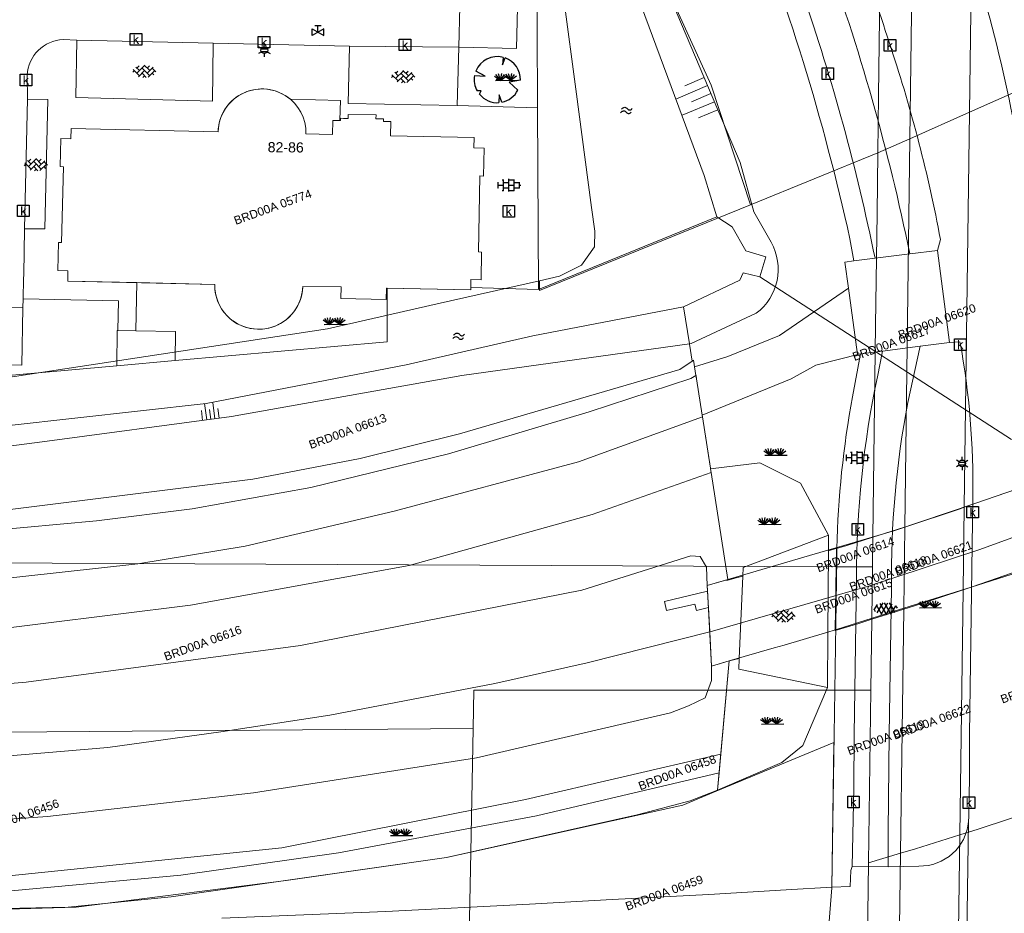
# Model space of a CAD drawing. Header units: metres. Extents: x 95652 to 96661, y 430734 to 431486.
# Tile 42 of 62: x 96305 to 96390, y 430985 to 431062. Entities that reach past the tile are written whole.
import ezdxf

# ---------------------------------------------------------------- set-up
doc = ezdxf.new("R2010")
doc.units = ezdxf.units.M
doc.linetypes.add('HIDDEN', pattern=[9.525, 6.35, -3.175])
doc.layers.get('0').update_dxf_attribs({"linetype": 'CONTINUOUS'})
for name, color, linetype in [('BAR_BEBOUWING', 7, 'CONTINUOUS'), ('BAR_HUISNUMMERS EN STRAATNAMEN', 7, 'CONTINUOUS'), ('BAR_TALUDLIJNEN', 7, 'CONTINUOUS'), ('BAR_TOPO', 7, 'CONTINUOUS'), ('BAR_WATER', 7, 'CONTINUOUS'), ('BAR_WEGEN', 7, 'CONTINUOUS'), ('BOR_LICHTMASTEN', 7, 'CONTINUOUS'), ('BRK_Kadastrale percelen en nummers', 7, 'CONTINUOUS'), ('BRK_Kadatrale percelen', 7, 'CONTINUOUS')]:
    doc.layers.add(name, color=color, linetype=linetype)
for name, color, linetype, true_color in [('BAR_PUNTSYMBOLEN', 7, 'CONTINUOUS', 0x707070), ('BAR_SYMBOLEN', 7, 'CONTINUOUS', 0x707070), ('BOR_RIOOLLEIDINGEN', 7, 'CONTINUOUS', 0x707070)]:
    doc.layers.add(name, color=color, linetype=linetype, true_color=true_color)
doc.styles.add('NLCS-ISO', font='NLCS-ISO.ttf')

# ---------------------------------------------------------------- blocks, each defined once
blk = doc.blocks.new('lichtmast_templ_1')
at = {"color": 8, "ltscale": 0.1, "true_color": 0x707070}
for p, q in [((-1.1, 0.63), (-2.19, 1.27)), ((0, 1.27), (0, 2.53)), ((1.1, 0.63), (2.19, 1.27)), ((-1.1, -0.63), (-2.19, -1.27)), ((0, -1.27), (0, -2.53)), ((1.1, -0.63), (2.19, -1.27))]:
    blk.add_line(p, q, dxfattribs=at)
at = {"color": 8, "true_color": 0x707070, "flags": 128}
for points in [[(-1.16, 0.5), (1.16, 0.5)], [(-1.16, -0.5), (1.16, -0.5)]]:
    blk.add_lwpolyline(points, dxfattribs=at)
at = {"color": 8, "ltscale": 0.1, "true_color": 0x707070}
blk.add_circle((0, 0), 1.27, dxfattribs=at)
blk = doc.blocks.new('tegels_templ_1')
at = {"color": 8, "true_color": 0x707070}
for p, q in [((-3.08, 0.75), (-3, 0.75)), ((-3, -0.83), (-3, 0.83)), ((-3, 0), (-1.5, 0)), ((-1.84, 1.5), (-1.5, 1.5)), ((-1.5, -1.6), (-1.5, 1.6)), ((-1.5, 0.75), (0, 0.75)), ((0, -1.78), (0, 1.78)), ((0, 1.5), (1.5, 1.5)), ((0, 0), (1.5, 0)), ((1.5, -1.6), (1.5, 1.6)), ((1.5, 0.75), (3, 0.75)), ((3, -0.83), (3, 0.83)), ((3, 0), (3.39, 0)), ((-3.08, -0.75), (-3, -0.75)), ((-1.84, -1.5), (-1.5, -1.5)), ((-1.5, -0.75), (0, -0.75)), ((0, -1.5), (1.5, -1.5)), ((1.5, -0.75), (3, -0.75))]:
    blk.add_line(p, q, dxfattribs=at)
blk = doc.blocks.new('betonstraatstenen_templ_1')
at = {"color": 8, "true_color": 0x707070}
for p, q in [((-3.44, -0.47), (-2.97, 0)), ((-3.31, 0.34), (-1.48, -1.48)), ((-2.52, 1.03), (-1.48, 0)), ((-2.23, -0.74), (0, 1.48)), ((-2.23, 0.74), (-1.57, 1.4)), ((-1.77, -1.77), (0, 0)), ((-0.74, 0.74), (1.48, -1.48)), ((-0.1, 1.58), (1.48, 0)), ((0.74, 0.74), (1.4, 1.4)), ((0.74, -0.74), (2.46, 0.98)), ((1.06, -1.91), (2.97, 0)), ((2.23, 0.74), (3.31, -0.34)), ((-0.74, -0.74), (0.5, -1.99)), ((-0.52, -2), (0, -1.48)), ((2.23, -0.74), (2.72, -1.24))]:
    blk.add_line(p, q, dxfattribs=at)
blk = doc.blocks.new('water_templ_1')
at = {"color": 8, "true_color": 0x707070, "flags": 128}
for points in [[(-1.85, 0.38), (-1.77, 0.52, -0.538831), (0.24, 0.55, 0.605168), (1.92, 0.75, -4.035705)], [(-1.85, 0.38), (-1.77, 0.52, -0.538831), (0.24, 0.55, 0.605168), (1.92, 0.75, -4.035705)], [(-2.22, -0.89), (-2.13, -0.75, -0.538831), (-0.13, -0.72, 0.605168), (1.55, -0.52, -4.035705)]]:
    blk.add_lwpolyline(points, format="xyb", dxfattribs=at)
blk = doc.blocks.new('gras_templ_1')
at = {"color": 8, "true_color": 0x707070, "flags": 128}
for points in [[(-0.376, -0.169), (-0.752, 0.081)], [(-0.376, -0.169), (-0.657, 0.202)], [(-0.376, -0.169), (-0.488, 0.24)], [(-0.376, -0.169), (-0.291, 0.251)], [(-0.376, -0.169), (-0.131, 0.191)], [(-0.376, -0.169), (-0.007, 0.103)], [(0.247, -0.165), (-0.129, 0.086)], [(0.247, -0.165), (-0.034, 0.206)], [(0.247, -0.165), (0.135, 0.245)], [(0.247, -0.165), (0.332, 0.255)], [(0.247, -0.165), (0.492, 0.196)], [(0.247, -0.165), (0.616, 0.107)], [(-0.688, -0.172), (0.688, -0.161)]]:
    blk.add_lwpolyline(points, dxfattribs=at)
blk = doc.blocks.new('lichtmast_templ_2')
at = {"color": 8, "ltscale": 0.1, "true_color": 0x707070}
for p, q in [((-1.1, 0.63), (-2.19, 1.27)), ((0, 1.27), (0, 2.53)), ((1.1, 0.63), (2.19, 1.27)), ((-1.1, -0.63), (-2.19, -1.27)), ((0, -1.27), (0, -2.53)), ((1.1, -0.63), (2.19, -1.27))]:
    blk.add_line(p, q, dxfattribs=at)
at = {"color": 8, "true_color": 0x707070, "flags": 128}
for points in [[(-1.16, 0.5), (1.16, 0.5)], [(-1.16, -0.5), (1.16, -0.5)]]:
    blk.add_lwpolyline(points, dxfattribs=at)
at = {"color": 8, "ltscale": 0.1, "true_color": 0x707070}
blk.add_circle((0, 0), 1.27, dxfattribs=at)
blk = doc.blocks.new('asfalt_templ_1')
at = {"color": 8, "ltscale": 0.1, "true_color": 0x707070}
for p, q in [((-5.73, -0.58), (-4.19, 2.08)), ((-2, -2.83), (-4.67, 1.79)), ((-4.27, -2.06), (-1.41, 2.89)), ((0.39, -2.97), (-2.83, 2.61)), ((-2.36, -2.75), (0.91, 2.91)), ((2.51, -2.63), (-0.71, 2.95)), ((-0.19, -2.99), (2.96, 2.46)), ((4.34, -1.81), (1.68, 2.8)), ((2.29, -2.69), (4.71, 1.49)), ((5.47, 0.24), (4.78, 1.42)), ((-5.08, -1.49), (-5.82, -0.22))]:
    blk.add_line(p, q, dxfattribs=at)
blk = doc.blocks.new('kolk-symbool_templ_1')
at = {"true_color": 0x707070}
h = blk.add_hatch(color=8, dxfattribs=at)
h.dxf.hatch_style = 1
h.paths.add_polyline_path([(0.023, -0.036), (0.189, 0.125), (0.094, 0.125), (-0.08, -0.052), (-0.028, -0.087), (0.115, -0.309), (0.206, -0.309)])
h.paths.add_polyline_path([(-0.028, -0.087), (-0.08, -0.052), (-0.08, 0.29), (-0.154, 0.29), (-0.154, -0.309), (-0.08, -0.309), (-0.08, -0.137)])
at = {"color": 8, "true_color": 0x707070}
blk.add_lwpolyline([(-0.376, 0.366), (0.374, 0.366), (0.374, -0.384), (-0.376, -0.384)], close=True, dxfattribs=at)
blk = doc.blocks.new('lichtmast_templ_3')
at = {"color": 8, "ltscale": 0.1, "true_color": 0x707070}
for p, q in [((-1.1, 0.63), (-2.19, 1.27)), ((0, 1.27), (0, 2.53)), ((1.1, 0.63), (2.19, 1.27)), ((-1.1, -0.63), (-2.19, -1.27)), ((0, -1.27), (0, -2.53)), ((1.1, -0.63), (2.19, -1.27))]:
    blk.add_line(p, q, dxfattribs=at)
at = {"color": 8, "true_color": 0x707070, "flags": 128}
for points in [[(-1.16, 0.5), (1.16, 0.5)], [(-1.16, -0.5), (1.16, -0.5)]]:
    blk.add_lwpolyline(points, dxfattribs=at)
at = {"color": 8, "ltscale": 0.1, "true_color": 0x707070}
blk.add_circle((0, 0), 1.27, dxfattribs=at)
blk = doc.blocks.new('gasput_templ_1')
at = {"color": 8, "true_color": 0x707070}
for p, q in [((2.3, 1.37), (-2.3, -1.37)), ((-2.3, 1.37), (2.3, -1.37)), ((2.3, -1.37), (2.3, 1.37))]:
    blk.add_line(p, q, dxfattribs=at)
at = {"color": 8, "ltscale": 0.1, "true_color": 0x707070}
for p, q in [((-2.3, -1.37), (-2.3, 1.37)), ((-1.25, 2.62), (1.25, 2.62)), ((0, 0), (0, 2.62))]:
    blk.add_line(p, q, dxfattribs=at)
blk = doc.blocks.new('boom_templ_2')
at = {"color": 8, "ltscale": 20, "true_color": 0x707070, "flags": 128}
for points in [[(0.63, 2.39), (0.56, 1.58), (0.85, 2.33)], [(-2.44, 0.44), (-1.29, 0.39), (-2.3, 0.92)], [(2.48, -0.06), (1.26, -0.27), (2.21, -1.12)], [(-1.92, -1.57), (-1.72, -1.19), (-2.16, -1.22)], [(0.49, -2.43), (0.21, -1.64), (0.18, -2.47)]]:
    blk.add_lwpolyline(points, dxfattribs=at)
blk.add_lwpolyline([(2.48, -0.06, 0.321944), (0.85, 2.33, 0.321944)], format="xyb", dxfattribs=at)
at = {"color": 8, "true_color": 0x707070}
blk.add_circle((0, 0), 0.0738, dxfattribs=at)
at = {"color": 8, "ltscale": 20, "true_color": 0x707070}
for start, end in [(75.1844, 158.299), (169.749, 209.4302), (219.2667, 274.1068), (281.3601, 333.2046)]:
    blk.add_arc((0, 0), 2.48, start, end, dxfattribs=at)

msp = doc.modelspace()

# ---------------------------------------------------------------- linework, layer by layer
at = {"layer": 'BAR_BEBOUWING', "color": 8, "linetype": 'Continuous', "lineweight": 0, "ltscale": 0.01, "true_color": 0x707070, "flags": 128}
for points in [[(96344.131, 431038.507), (96344.144, 431039.201), (96345.026, 431039.173), (96345.072, 431041.571), (96344.791, 431041.586), (96344.918, 431048.129), (96345.218, 431048.121), (96345.283, 431050.52), (96344.407, 431050.56), (96344.414, 431051.432), (96337.211, 431051.595), (96337.24, 431052.82), (96336.61, 431052.833), (96336.613, 431053.041), (96335.968, 431053.051), (96335.973, 431053.401), (96333.568, 431053.436), (96333.563, 431053.086), (96333.179, 431053.092), (96332.918, 431053.096), (96332.915, 431052.896), (96332.262, 431052.906), (96332.231, 431051.708), (96329.935, 431051.756, 0.261782), (96328.199, 431055.027, 0.585866), (96322.375, 431051.931), (96309.708, 431052.205), (96309.698, 431051.326), (96308.819, 431051.345), (96308.766, 431048.941), (96309.041, 431048.927), (96308.892, 431042.386), (96308.612, 431042.393), (96308.556, 431039.989), (96309.438, 431039.968), (96309.437, 431039.603), (96309.435, 431039.209), (96309.435, 431039.079), (96315.357, 431038.944)], [(96315.357, 431038.944), (96322.081, 431038.791, 0.415434), (96325.808, 431034.926, 0.411422), (96329.663, 431038.618), (96332.972, 431038.568), (96332.948, 431037.568), (96336.86, 431037.477), (96336.882, 431038.457), (96336.937, 431038.456)]]:
    msp.add_lwpolyline(points, format="xyb", dxfattribs=at)
msp.add_lwpolyline([(96336.937, 431038.456), (96344.127, 431038.311), (96344.131, 431038.507)], dxfattribs=at)
at = {"layer": 'BAR_TALUDLIJNEN', "color": 8, "linetype": 'Continuous', "lineweight": 0, "true_color": 0x707070, "flags": 128}
for points in [[(96364.234, 431056.61), (96362.571, 431055.906)], [(96364.527, 431055.917), (96361.787, 431054.757)], [(96365.113, 431054.531), (96362.341, 431053.358)], [(96365.406, 431053.838), (96363.743, 431053.134)], [(96321.394, 431027.111), (96321.208, 431028.515)], [(96322.101, 431027.204), (96321.914, 431028.618)], [(96322.454, 431027.251), (96322.342, 431028.099)], [(96321.041, 431027.064), (96320.929, 431027.912)]]:
    msp.add_lwpolyline(points, dxfattribs=at)
at = {"layer": 'BAR_TALUDLIJNEN', "color": 8, "linetype": 'Continuous', "lineweight": 0, "ltscale": 0.01, "true_color": 0x707070, "flags": 128}
for points in [[(96364.82, 431055.224), (96363.157, 431054.52)], [(96321.748, 431027.158), (96321.635, 431028.006)]]:
    msp.add_lwpolyline(points, dxfattribs=at)
at = {"layer": 'BAR_TOPO', "color": 8, "linetype": 'Continuous', "lineweight": 0, "ltscale": 0.01, "true_color": 0x707070, "flags": 128}
for points in [[(96364.829, 431022.596), (96354.578, 431018.955), (96338.823, 431014.584), (96319.987, 431011.152), (96300.59, 431008.747), (96285.204, 431007.27), (96254.819, 431006.967), (96239.02, 431007.791), (96228.553, 431008.906), (96192.718, 431014.256), (96132.005, 431029.888), (96059.902, 431049.785), (96035.224, 431056.513), (96001.251, 431066.228), (95993.026, 431067.459)], [(96128.995, 431050.989), (96128.961, 431045.614), (96129.153, 431043.634), (96129.865, 431041.964), (96131.054, 431040.601), (96136.302, 431037.679), (96142.219, 431035.532), (96167.925, 431028.773), (96190.553, 431023.632), (96198.633, 431022.075), (96224.15, 431018.019), (96234.476, 431016.964), (96246.307, 431015.933), (96266.734, 431015.584), (96286.824, 431016.117), (96311.905, 431018.424), (96320.126, 431019.44), (96330.372, 431021.285), (96342.216, 431024.201), (96354.325, 431027.816), (96363.089, 431030.685), (96363.529, 431030.935)], [(96363.205, 431032.169), (96362.135, 431031.452), (96343.157, 431025.906), (96334.613, 431023.793), (96325.351, 431022.021), (96302.594, 431019.158), (96281.791, 431017.508), (96263.005, 431016.982), (96248.702, 431017.706), (96230.581, 431019.117), (96219.08, 431020.637), (96204.602, 431022.798), (96190.816, 431025.213), (96188.496, 431025.644), (96156.033, 431033.857), (96134.472, 431039.67), (96131.473, 431041.698), (96130.022, 431043.822), (96129.623, 431045.564)], [(96364.085, 431027.366), (96353.4, 431023.501), (96337.528, 431019.264), (96324.688, 431016.227), (96315.452, 431014.704), (96298.995, 431012.894), (96271.853, 431011.261), (96245.641, 431011.761), (96230.935, 431012.887), (96202.855, 431016.532), (96168.643, 431024.213), (96147.364, 431029.207), (96125.944, 431035.59), (96101.9, 431043.004)], [(96363.205, 431032.169), (96362.974, 431033.627), (96362.967, 431033.673)], [(96363.324, 431032.249), (96363.205, 431032.169)], [(96363.41, 431031.7), (96363.324, 431032.249)], [(96363.529, 431030.935), (96363.324, 431032.249)], [(96363.575, 431030.638), (96363.529, 431030.935)], [(96364.064, 431027.508), (96363.575, 431030.638)], [(96364.063, 431027.508), (96364.085, 431027.366)], [(96364.773, 431022.952), (96364.086, 431027.366), (96364.064, 431027.508)], [(96364.773, 431022.952), (96364.746, 431023.128), (96364.085, 431027.366)], [(96364.782, 431022.898), (96369.04, 431023.42), (96372.526, 431021.669), (96374.955, 431017.18)], [(96393.969, 431022.127), (96387.556, 431019.913), (96380.649, 431017.581), (96375.766, 431016.146), (96373.314, 431015.425), (96366.27, 431013.355), (96365.676, 431013.18), (96364.508, 431012.837), (96364.528, 431012.456), (96364.876, 431005.901), (96365.635, 431006.121), (96366.398, 431006.343), (96370.259, 431007.466), (96371.124, 431007.718), (96374.685, 431008.768), (96375.621, 431009.062), (96380.505, 431010.598), (96387.24, 431012.716), (96391.865, 431014.17)], [(96364.782, 431022.898), (96364.773, 431022.952)], [(96364.829, 431022.596), (96364.782, 431022.898)], [(96366.27, 431013.355), (96364.829, 431022.596)], [(96111.584, 431018.446), (96146.802, 431007.356), (96162.759, 431002.846), (96186.173, 430996.412), (96205.009, 430992.161), (96219.287, 430989.443), (96234.905, 430986.677), (96252.654, 430985.229), (96264.266, 430984.154), (96268.307, 430984.107), (96284.721, 430984.38), (96310.135, 430985.13), (96328.241, 430987.44), (96342.055, 430989.422), (96358.466, 430993.08), (96363.028, 430994.3), (96365.399, 430995.222)], [(96367.568, 431013.657), (96367.602, 431014.401), (96374.955, 431017.18)], [(96374.955, 431017.18), (96374.946, 431015.829)], [(96374.946, 431015.829), (96374.899, 431008.763), (96374.868, 431004.067)], [(96374.946, 431015.829), (96375.672, 431016.052)], [(96367.568, 431013.657), (96366.993, 431013.494), (96366.201, 431013.272), (96366.192, 431013.332)], [(96367.244, 431006.546), (96367.568, 431013.657)], [(96366.192, 431013.332), (96364.508, 431012.837)], [(96364.508, 431012.837), (96364.533, 431012.366)], [(96366.192, 431013.332), (96366.27, 431013.355)], [(96364.533, 431012.366), (96364.587, 431011.34), (96364.608, 431010.943)], [(96364.608, 431010.943), (96363.584, 431010.699)], [(96364.608, 431010.943), (96364.719, 431008.847)], [(96364.719, 431008.847), (96364.876, 431005.901)], [(96364.876, 431005.901), (96366.398, 431006.343)], [(96365.399, 430995.222), (96366.398, 431006.343)], [(96365.677, 430998.32), (96366.398, 431006.343)], [(96366.398, 431006.343), (96367.244, 431006.546)], [(96374.868, 431004.067), (96367.214, 431005.636), (96367.244, 431006.546)], [(96365.399, 430995.222), (96370.934, 430997.608), (96372.743, 430999.066), (96373.14, 431000), (96374.868, 431004.067)], [(96365.677, 430998.32), (96348.837, 430994.419), (96327.87, 430990.233), (96291.21, 430986.497), (96266.624, 430985.807), (96259.167, 430985.979), (96265.116, 430985.135), (96273.847, 430984.749), (96293.636, 430985.528), (96319.167, 430987.878), (96332.752, 430989.808), (96349.786, 430992.999), (96365.533, 430996.719)], [(96365.533, 430996.719), (96365.677, 430998.32)], [(96365.399, 430995.222), (96365.533, 430996.719)]]:
    msp.add_lwpolyline(points, dxfattribs=at)
at = {"layer": 'BAR_WATER', "color": 8, "linetype": 'Continuous', "lineweight": 0, "ltscale": 0.01, "true_color": 0x707070, "flags": 128}
msp.add_lwpolyline([(96362.967, 431033.673), (96363.12, 431033.695), (96368.725, 431036.297, 0.377153), (96369.994, 431042.43), (96368.516, 431045.027), (96367.332, 431049.286), (96358.431, 431070.325, 0.171846), (96355.291, 431072.368), (96353.147, 431072.392, -0.131461), (96350.299, 431072.143), (96349.812, 431072.29)], format="xyb", dxfattribs=at)
for points in [[(96349.831, 431067.808), (96356.46, 431068.905), (96356.931, 431067.871), (96364.23, 431048.159), (96365.324, 431044.597)], [(96349.831, 431067.808), (96349.891, 431053.998)], [(96349.958, 431038.341), (96365.324, 431044.597)], [(96365.324, 431044.597), (96366.655, 431043.739), (96367.825, 431041.692), (96369.559, 431041.163), (96369.029, 431039.444), (96367.586, 431039.787), (96367.297, 431039.139), (96362.463, 431036.846)], [(96336.937, 431038.456), (96336.922, 431033.841), (96318.665, 431032.219)], [(96362.463, 431036.846), (96349.485, 431034.366), (96338.571, 431031.857), (96321.352, 431028.531), (96293.02, 431025.382), (96278.453, 431024.068)], [(96362.463, 431036.846), (96362.967, 431033.673)], [(96278.486, 431022.64), (96294.028, 431023.53), (96306.784, 431025.178), (96323.527, 431027.393), (96343.364, 431030.938), (96362.967, 431033.673)], [(96313.644, 431031.773), (96278.468, 431028.647)]]:
    msp.add_lwpolyline(points, dxfattribs=at)
at = {"layer": 'BAR_WEGEN', "color": 8, "linetype": 'Continuous', "lineweight": 0, "ltscale": 0.01, "true_color": 0x707070, "flags": 128}
for points in [[(96382.751, 431087.487, 0.27919), (96381.378, 431088.456, 0.439207), (96380.83, 431088.062, 0.139019), (96381.816, 431081.545), (96384.534, 431074.574, -0.053879), (96391.38, 431050.037, 0.364755), (96395.611, 431046.435, 0.350349), (96395.94, 431046.974)], [(96370.183, 431083.374, 0.746294), (96368.578, 431081.81), (96369.041, 431080.923, -0.048906), (96372.013, 431074.333), (96374.491, 431067.747, -0.036502), (96381.956, 431041.416)], [(96384.327, 431041.715), (96384.591, 431042.661, 0.033167), (96380.334, 431059.152, 0.009983), (96374.783, 431075.265, 0.02405), (96372.574, 431080.294, 0.107927), (96370.293, 431083.304), (96370.29, 431083.306), (96370.288, 431083.308), (96370.183, 431083.374)], [(96377.135, 431040.808), (96376.963, 431041.76), (96376.788, 431042.712, 0.041218), (96367.491, 431072.86, 0.015355), (96364.478, 431079.849)], [(96367.107, 431078.278, -0.026679), (96367.939, 431076.465), (96369.882, 431071.527, -0.011183), (96372.706, 431063.856, -0.033153), (96378.952, 431041.037)], [(96305.941, 431054.74), (96305.924, 431056.824, -0.383514), (96309.017, 431059.882), (96310.211, 431059.841)], [(96382.837, 431033.454), (96381.774, 431028.62, 0.049101), (96380.363, 431012.672), (96380.178, 431000), (96380.08, 430991.654), (96380.077, 430988.608)], [(96387.007, 430992.51), (96387.023, 430992.936), (96387.079, 430996.36), (96387.098, 431000), (96387.376, 431020.408, 0.049468), (96386.271, 431033.85), (96385.359, 431033.777)], [(96375.672, 431016.052, -0.040266), (96377.014, 431029.105), (96377.701, 431032.795)], [(96379.586, 431033.037), (96379.167, 431030.83, 0.053606), (96377.369, 431013.482), (96377.163, 431000), (96377.123, 430995.433), (96376.979, 430988.624)], [(96380.077, 430988.608), (96382.731, 430988.672, 0.393884), (96387.007, 430992.51)]]:
    msp.add_lwpolyline(points, format="xyb", dxfattribs=at)
for points in [[(96364.719, 431008.847), (96354.173, 431006.181), (96346.196, 431004.4), (96331.99, 431001.675), (96322.596, 431000.24), (96312.865, 430998.887), (96297.911, 430997.626), (96280.882, 430996.758), (96273.526, 430996.659), (96259.937, 430996.904), (96251.987, 430997.232), (96247.03, 430997.553), (96233.073, 430998.816), (96224.852, 430999.874), (96213.095, 431001.654), (96194.255, 431005.286), (96174.372, 431009.79), (96146.844, 431017.107), (96077.507, 431037.048), (96050.272, 431044.776), (96014.564, 431054.729), (95967.468, 431067.588), (95927.239, 431078.257), (95897.724, 431085.91)], [(95993.026, 431067.459), (96043.142, 431053.355), (96135.558, 431026.766), (96180.503, 431014.707), (96206.021, 431009.086), (96227.014, 431005.593), (96238.348, 431004.585), (96249.235, 431003.79), (96265.281, 431003.13), (96279.061, 431003.164), (96293.862, 431003.519), (96305.847, 431004.528), (96329.469, 431007.679), (96353.696, 431012.432), (96363.078, 431015.406), (96363.879, 431015.346), (96364.433, 431014.434), (96364.508, 431012.837)], [(96343.266, 431066.262), (96343.096, 431059.213)], [(96348.234, 431066.169), (96348.068, 431059.113), (96343.096, 431059.213)], [(96310.211, 431059.841), (96310.111, 431054.897), (96321.876, 431054.578), (96321.958, 431059.577)], [(96321.958, 431059.577), (96310.211, 431059.841)], [(96321.958, 431059.577), (96333.679, 431059.32)], [(96333.679, 431059.32), (96333.574, 431054.366), (96342.956, 431054.189)], [(96343.096, 431059.213), (96333.679, 431059.32)], [(96343.096, 431059.213), (96342.956, 431054.189)], [(96305.71, 431043.584), (96307.453, 431043.583), (96307.7, 431054.711), (96305.941, 431054.74)], [(96305.941, 431054.74), (96305.71, 431043.584)], [(96342.956, 431054.189), (96349.891, 431053.998)], [(96349.891, 431053.998), (96349.958, 431038.341)], [(96305.578, 431037.549), (96305.616, 431039.27), (96305.624, 431039.654), (96305.71, 431043.584)], [(96381.956, 431041.416), (96384.327, 431041.715)], [(96385.359, 431033.777), (96384.327, 431041.715)], [(96376.669, 431038.458), (96376.366, 431040.711), (96377.135, 431040.808)], [(96378.952, 431041.037), (96377.135, 431040.808)], [(96381.956, 431041.416), (96378.952, 431041.037)], [(96315.357, 431038.944), (96315.275, 431034.786)], [(96349.958, 431038.341), (96344.131, 431038.507)], [(96363.41, 431031.7), (96366.271, 431032.57), (96370.715, 431034.38), (96376.669, 431038.458)], [(96377.701, 431032.795), (96377.434, 431032.761), (96376.669, 431038.458)], [(96305.561, 431036.78), (96305.453, 431031.841), (96278.91, 431032.414), (96279.101, 431037.384)], [(96305.561, 431036.78), (96279.101, 431037.384)], [(96305.578, 431037.549), (96305.561, 431036.78)], [(96313.738, 431034.816), (96313.792, 431037.372), (96305.578, 431037.549)], [(96313.644, 431031.773), (96313.686, 431034.817), (96313.738, 431034.816)], [(96313.738, 431034.816), (96315.275, 431034.786)], [(96315.275, 431034.786), (96318.709, 431034.72), (96318.665, 431032.219)], [(96379.586, 431033.037), (96382.837, 431033.454)], [(96385.359, 431033.777), (96382.837, 431033.454)], [(96377.701, 431032.795), (96373.852, 431031.819), (96371.737, 431030.665), (96364.064, 431027.508)], [(96377.701, 431032.795), (96379.586, 431033.037)], [(96318.665, 431032.219), (96313.644, 431031.773)], [(96363.529, 431030.935), (96363.41, 431031.7)], [(96363.575, 431030.638), (96363.535, 431030.897), (96363.529, 431030.935)], [(96364.063, 431027.508), (96363.575, 431030.638)], [(96364.064, 431027.508), (96364.063, 431027.508)], [(96414.075, 431025.996), (96410.034, 431024.219), (96405.63, 431022.389), (96387.991, 431015.95), (96378.482, 431012.815), (96364.74, 431008.852), (96364.72, 431008.847)], [(96364.876, 431005.901), (96364.861, 431004.654), (96364.334, 431003.171), (96362.897, 431002.474), (96361.335, 431001.869), (96344.619, 430998.011), (96325.413, 430994.988), (96307.688, 430992.95), (96292.805, 430991.898), (96271.002, 430991.161), (96252.8, 430992.293), (96241.002, 430992.878), (96211.984, 430995.902), (96175.091, 431003.081), (96165.423, 431005.946), (96147.148, 431010.571), (96131.16, 431015.351), (96110.541, 431021.975)], [(96375.239, 430986.844), (96375.434, 431000), (96375.658, 431015.184), (96375.664, 431015.618), (96375.672, 431016.052)], [(96364.533, 431012.366), (96360.826, 431011.473), (96360.992, 431010.683), (96363.437, 431011.237), (96363.584, 431010.699)], [(96364.72, 431008.847), (96364.719, 431008.847)], [(96386.775, 430976.871), (96387.007, 430992.51)], [(96376.979, 430988.624), (96376.882, 430988.294), (96376.824, 430986.926), (96375.239, 430986.844)], [(96380.077, 430988.608), (96376.979, 430988.624)], [(96322.687, 430984.192), (96336.806, 430984.756), (96349.188, 430985.394), (96356.304, 430985.782), (96364.628, 430986.227), (96371.298, 430986.639), (96375.239, 430986.844)]]:
    msp.add_lwpolyline(points, dxfattribs=at)
at = {"layer": 'BOR_RIOOLLEIDINGEN', "color": 8, "linetype": 'HIDDEN', "lineweight": 0, "ltscale": 4.0636, "true_color": 0x707070, "flags": 128}
msp.add_lwpolyline([(96369.029, 431039.444), (96402.313, 431017.92), (96403.651, 430882.474), (96413.226, 430860.369)], dxfattribs=at)
at = {"layer": 'BRK_Kadastrale percelen en nummers', "color": 75, "lineweight": 5, "ltscale": 3.900864, "true_color": 0x739642, "flags": 128}
for points in [[(96387.089, 431053.619), (96389.871, 431261.534), (96384.741, 431260.541), (96381.96, 431051.339)], [(96358.504, 431069.907), (96364.854, 431055.952), (96368.23, 431045.654), (96379.196, 431050.11), (96379.261, 431055.051), (96379.582, 431079.538), (96379.782, 431094.884), (96379.966, 431108.949), (96380.17, 431124.482)], [(96358.504, 431069.907), (96349.956, 431068.175), (96349.958, 431067.666), (96352.022, 431063.474), (96352.184, 431063.145), (96353.188, 431055.599), (96354.542, 431045.423), (96354.816, 431043.367), (96354.798, 431042.037), (96353.672, 431040.455), (96351.764, 431039.483), (96350.047, 431039.095)], [(96400.428, 431059.549), (96387.089, 431053.619)], [(96381.515, 431017.878), (96386.291, 431019.464), (96386.634, 431019.584), (96387.089, 431053.619), (96381.96, 431051.339)], [(96381.515, 431017.878), (96381.96, 431051.339), (96379.196, 431050.11), (96379.128, 431044.895), (96379.002, 431035.29), (96378.763, 431017.009)], [(96350.05, 431038.266), (96368.23, 431045.654)], [(96386.634, 431019.584), (96391.144, 431021.157), (96395.971, 431022.924), (96400.038, 431024.483), (96400.239, 431042.539)], [(96350.05, 431038.266), (96350.047, 431039.095), (96341.226, 431037.103), (96331.791, 431034.972), (96300.46, 431030.198), (96279.676, 431028.799), (96278.399, 431028.713), (96271.522, 431028.25), (96271.452, 431025.26), (96271.21, 431014.94)], [(96381.421, 431010.801), (96382.453, 431011.125), (96386.538, 431012.473), (96386.634, 431019.584)], [(96378.67, 431009.936), (96381.421, 431010.801), (96381.515, 431017.878), (96381.413, 431017.844), (96378.763, 431017.009)], [(96378.729, 431014.442), (96378.763, 431017.009), (96376.511, 431016.299), (96375.645, 431016.04), (96375.62, 431014.456)], [(96375.62, 431014.456), (96271.21, 431014.94), (96270.858, 430999.942)], [(96378.67, 431009.936), (96378.729, 431014.442), (96375.62, 431014.456), (96375.532, 431008.982)], [(96386.538, 431012.473), (96387.332, 431012.735), (96392.188, 431014.417)], [(96382.436, 430990.162), (96386.256, 430991.361), (96386.538, 431012.473)], [(96381.141, 430989.776), (96381.421, 431010.801)], [(96378.67, 431009.936), (96377.55, 431009.584), (96375.532, 431008.982)], [(96378.67, 431009.936), (96378.59, 431003.84), (96378.395, 430988.956)], [(96344.335, 431000.522), (96344.4, 431003.82), (96378.59, 431003.84)], [(96362.396, 430993.928), (96365.279, 430995.122), (96375.4, 430999.313), (96375.233, 430986.796), (96374.868, 430982.119)], [(96399.326, 430960.578), (96399.72, 430995.899), (96398.606, 430995.496), (96393.242, 430993.64), (96387.85, 430991.861), (96386.256, 430991.361)], [(96362.396, 430993.928), (96344.126, 430989.883), (96343.9, 430978.42), (96374.778, 430978.029), (96374.868, 430982.119)], [(96382.436, 430990.162), (96381.141, 430989.776), (96380.747, 430960.131), (96385.84, 430960.254), (96386.256, 430991.361)], [(96381.141, 430989.776), (96378.395, 430988.956), (96378.251, 430977.985), (96378.016, 430960.065)]]:
    msp.add_lwpolyline(points, dxfattribs=at)
at = {"layer": 'BRK_Kadastrale percelen en nummers', "color": 75, "lineweight": 0, "true_color": 0x739642, "flags": 128}
msp.add_lwpolyline([(96308.556, 431039.989), (96308.612, 431042.393), (96308.892, 431042.386), (96309.041, 431048.927), (96308.766, 431048.941), (96308.819, 431051.345), (96309.698, 431051.326), (96309.708, 431052.205), (96322.375, 431051.931), (96322.401, 431052.297), (96322.473, 431052.704), (96322.613, 431053.17), (96322.801, 431053.592), (96323.004, 431053.937), (96323.265, 431054.285), (96323.461, 431054.5), (96323.66, 431054.687), (96323.933, 431054.906), (96324.154, 431055.055), (96324.352, 431055.17), (96324.549, 431055.27), (96324.76, 431055.361), (96325.023, 431055.454), (96325.277, 431055.525), (96325.564, 431055.582), (96325.926, 431055.621), (96326.242, 431055.627), (96326.621, 431055.599), (96326.867, 431055.56), (96327.286, 431055.455), (96327.548, 431055.362), (96327.836, 431055.234), (96328.15, 431055.059), (96328.458, 431054.846), (96328.595, 431054.733), (96332.903, 431054.633), (96332.862, 431052.933), (96332.916, 431052.931), (96332.918, 431053.096), (96333.563, 431053.086), (96333.568, 431053.436), (96335.973, 431053.401), (96335.968, 431053.051), (96336.613, 431053.041), (96336.61, 431052.833), (96337.24, 431052.82), (96337.211, 431051.595), (96344.414, 431051.432), (96344.407, 431050.56), (96345.283, 431050.52), (96345.218, 431048.121), (96344.918, 431048.129), (96344.791, 431041.586), (96345.072, 431041.571), (96345.026, 431039.173), (96344.144, 431039.201), (96344.127, 431038.311), (96336.882, 431038.457), (96336.86, 431037.477), (96332.948, 431037.568), (96332.972, 431038.568), (96329.663, 431038.618), (96329.645, 431038.337), (96329.611, 431038.087), (96329.57, 431037.877), (96329.487, 431037.572), (96329.369, 431037.252), (96329.232, 431036.962), (96329.074, 431036.688), (96328.887, 431036.419), (96328.695, 431036.188), (96328.473, 431035.961), (96328.259, 431035.775), (96327.97, 431035.562), (96327.739, 431035.421), (96327.533, 431035.313), (96327.26, 431035.194), (96326.989, 431035.099), (96326.733, 431035.03), (96326.387, 431034.967), (96326.08, 431034.938), (96325.769, 431034.943), (96325.472, 431034.946), (96325.122, 431035), (96324.86, 431035.062), (96324.577, 431035.152), (96324.347, 431035.244), (96324.09, 431035.369), (96323.871, 431035.495), (96323.657, 431035.637), (96323.547, 431035.719), (96323.35, 431035.883), (96323.141, 431036.084), (96322.887, 431036.376), (96322.698, 431036.639), (96322.574, 431036.843), (96322.453, 431037.074), (96322.333, 431037.353), (96322.254, 431037.579), (96322.178, 431037.858), (96322.128, 431038.11), (96322.097, 431038.352), (96322.081, 431038.791), (96309.435, 431039.079), (96309.438, 431039.968)], close=True, dxfattribs=at)
at = {"layer": 'BRK_Kadastrale percelen en nummers', "color": 75, "lineweight": 5, "ltscale": 3.900864, "true_color": 0x739642, "flags": 128}
for points in [[(96325.769, 431034.943), (96326.08, 431034.938), (96326.387, 431034.967), (96326.733, 431035.03), (96326.989, 431035.099), (96327.26, 431035.194), (96327.533, 431035.313), (96327.739, 431035.421), (96327.97, 431035.562), (96328.259, 431035.775), (96328.473, 431035.961), (96328.695, 431036.188), (96328.887, 431036.419), (96329.074, 431036.688), (96329.232, 431036.962), (96329.369, 431037.252), (96329.487, 431037.572), (96329.57, 431037.877), (96329.611, 431038.087), (96329.645, 431038.337), (96329.663, 431038.618), (96332.972, 431038.568), (96332.948, 431037.568), (96336.86, 431037.477), (96336.882, 431038.457), (96344.127, 431038.311), (96344.144, 431039.201), (96345.026, 431039.173), (96345.072, 431041.571), (96344.791, 431041.586), (96344.918, 431048.129), (96345.218, 431048.121), (96345.283, 431050.52), (96344.407, 431050.56), (96344.414, 431051.432), (96337.211, 431051.595), (96337.24, 431052.82), (96336.61, 431052.833), (96336.613, 431053.041), (96335.968, 431053.051), (96335.973, 431053.401), (96333.568, 431053.436), (96333.563, 431053.086), (96332.918, 431053.096), (96332.916, 431052.931), (96332.862, 431052.933), (96332.903, 431054.633), (96328.595, 431054.733), (96328.458, 431054.846), (96328.15, 431055.059), (96327.836, 431055.234), (96327.548, 431055.362), (96327.286, 431055.455), (96326.867, 431055.56), (96326.621, 431055.599), (96326.242, 431055.627), (96325.926, 431055.621), (96325.564, 431055.582), (96325.277, 431055.525), (96325.023, 431055.454), (96324.76, 431055.361), (96324.549, 431055.27), (96324.352, 431055.17), (96324.154, 431055.055), (96323.933, 431054.906), (96323.66, 431054.687), (96323.461, 431054.5), (96323.265, 431054.285), (96323.004, 431053.937), (96322.801, 431053.592), (96322.613, 431053.17), (96322.473, 431052.704), (96322.401, 431052.297), (96322.375, 431051.931), (96309.708, 431052.205), (96309.698, 431051.326), (96308.819, 431051.345), (96308.766, 431048.941), (96309.041, 431048.927), (96308.892, 431042.386), (96308.612, 431042.393), (96308.556, 431039.989), (96309.438, 431039.968), (96309.435, 431039.079), (96322.081, 431038.791), (96322.097, 431038.352), (96322.128, 431038.11), (96322.178, 431037.858), (96322.254, 431037.579), (96322.333, 431037.353), (96322.453, 431037.074), (96322.574, 431036.843), (96322.698, 431036.639), (96322.887, 431036.376), (96323.141, 431036.084), (96323.35, 431035.883), (96323.547, 431035.719), (96323.657, 431035.637), (96323.871, 431035.495), (96324.09, 431035.369), (96324.347, 431035.244), (96324.577, 431035.152), (96324.86, 431035.062), (96325.122, 431035), (96325.472, 431034.946)], [(96254.854, 430985.025), (96264.864, 430984.205), (96309.449, 430985.121), (96318.328, 430986.018), (96342.057, 430989.425), (96344.126, 430989.883), (96344.335, 431000.522), (96270.858, 430999.942), (96270.5, 430984.7)]]:
    msp.add_lwpolyline(points, close=True, dxfattribs=at)
at = {"layer": 'BRK_Kadatrale percelen', "color": 75, "linetype": 'Continuous', "lineweight": 5, "ltscale": 0.01, "true_color": 0x739642, "flags": 128}
for points in [[(96387.089, 431053.619), (96389.871, 431261.534), (96384.741, 431260.541), (96381.96, 431051.339)], [(96364.854, 431055.952), (96368.23, 431045.654), (96379.196, 431050.11), (96379.261, 431055.051), (96379.582, 431079.538), (96379.782, 431094.884), (96379.966, 431108.949), (96380.17, 431124.482)], [(96364.854, 431055.952), (96358.504, 431069.907), (96349.956, 431068.175), (96349.958, 431067.666), (96352.022, 431063.474), (96352.184, 431063.145), (96353.188, 431055.599), (96354.542, 431045.423), (96354.816, 431043.367), (96354.798, 431042.037), (96353.672, 431040.455), (96351.764, 431039.483), (96350.047, 431039.095)], [(96400.428, 431059.549), (96387.089, 431053.619)], [(96381.515, 431017.878), (96386.291, 431019.464), (96386.634, 431019.584), (96387.089, 431053.619), (96381.96, 431051.339)], [(96381.515, 431017.878), (96381.96, 431051.339), (96379.196, 431050.11), (96379.128, 431044.895), (96379.002, 431035.29), (96378.763, 431017.009)], [(96350.05, 431038.266), (96368.23, 431045.654)], [(96386.634, 431019.584), (96391.144, 431021.157), (96395.971, 431022.924), (96400.038, 431024.483), (96400.239, 431042.539)], [(96350.05, 431038.266), (96350.047, 431039.095), (96341.226, 431037.103), (96331.791, 431034.972), (96300.46, 431030.198), (96279.676, 431028.799), (96278.399, 431028.713), (96271.522, 431028.25), (96271.452, 431025.26), (96271.21, 431014.94)], [(96381.421, 431010.801), (96382.453, 431011.125), (96386.538, 431012.473), (96386.634, 431019.584)], [(96378.67, 431009.936), (96381.421, 431010.801), (96381.515, 431017.878), (96381.413, 431017.844), (96378.763, 431017.009)], [(96378.729, 431014.442), (96378.763, 431017.009), (96376.511, 431016.299), (96375.645, 431016.04), (96375.62, 431014.456)], [(96375.62, 431014.456), (96271.21, 431014.94), (96270.858, 430999.942)], [(96378.67, 431009.936), (96378.729, 431014.442), (96375.62, 431014.456), (96375.532, 431008.982)], [(96386.538, 431012.473), (96387.332, 431012.735), (96392.188, 431014.417)], [(96382.436, 430990.162), (96386.256, 430991.361), (96386.538, 431012.473)], [(96381.141, 430989.776), (96381.421, 431010.801)], [(96344.335, 431000.522), (96344.4, 431003.82), (96378.59, 431003.84), (96378.67, 431009.936), (96377.55, 431009.584), (96375.532, 431008.982)], [(96378.59, 431003.84), (96378.395, 430988.956)], [(96362.396, 430993.928), (96365.279, 430995.122), (96375.4, 430999.313), (96375.233, 430986.796), (96374.868, 430982.119)], [(96399.326, 430960.578), (96399.72, 430995.899), (96398.606, 430995.496), (96393.242, 430993.64), (96387.85, 430991.861), (96386.256, 430991.361)], [(96362.396, 430993.928), (96344.126, 430989.883), (96343.9, 430978.42), (96374.778, 430978.029), (96374.868, 430982.119)], [(96382.436, 430990.162), (96381.141, 430989.776), (96380.747, 430960.131), (96385.84, 430960.254), (96386.256, 430991.361)], [(96381.141, 430989.776), (96378.395, 430988.956), (96378.251, 430977.985), (96378.016, 430960.065)]]:
    msp.add_lwpolyline(points, dxfattribs=at)
at = {"layer": 'BRK_Kadatrale percelen', "color": 75, "linetype": 'Continuous', "lineweight": 0, "true_color": 0x739642, "flags": 128}
msp.add_lwpolyline([(96308.556, 431039.989), (96308.612, 431042.393), (96308.892, 431042.386), (96309.041, 431048.927), (96308.766, 431048.941), (96308.819, 431051.345), (96309.698, 431051.326), (96309.708, 431052.205), (96322.375, 431051.931), (96322.401, 431052.297), (96322.473, 431052.704), (96322.613, 431053.17), (96322.801, 431053.592), (96323.004, 431053.937), (96323.265, 431054.285), (96323.461, 431054.5), (96323.66, 431054.687), (96323.933, 431054.906), (96324.154, 431055.055), (96324.352, 431055.17), (96324.549, 431055.27), (96324.76, 431055.361), (96325.023, 431055.454), (96325.277, 431055.525), (96325.564, 431055.582), (96325.926, 431055.621), (96326.242, 431055.627), (96326.621, 431055.599), (96326.867, 431055.56), (96327.286, 431055.455), (96327.548, 431055.362), (96327.836, 431055.234), (96328.15, 431055.059), (96328.458, 431054.846), (96328.595, 431054.733), (96332.903, 431054.633), (96332.862, 431052.933), (96332.916, 431052.931), (96332.918, 431053.096), (96333.563, 431053.086), (96333.568, 431053.436), (96335.973, 431053.401), (96335.968, 431053.051), (96336.613, 431053.041), (96336.61, 431052.833), (96337.24, 431052.82), (96337.211, 431051.595), (96344.414, 431051.432), (96344.407, 431050.56), (96345.283, 431050.52), (96345.218, 431048.121), (96344.918, 431048.129), (96344.791, 431041.586), (96345.072, 431041.571), (96345.026, 431039.173), (96344.144, 431039.201), (96344.127, 431038.311), (96336.882, 431038.457), (96336.86, 431037.477), (96332.948, 431037.568), (96332.972, 431038.568), (96329.663, 431038.618), (96329.645, 431038.337), (96329.611, 431038.087), (96329.57, 431037.877), (96329.487, 431037.572), (96329.369, 431037.252), (96329.232, 431036.962), (96329.074, 431036.688), (96328.887, 431036.419), (96328.695, 431036.188), (96328.473, 431035.961), (96328.259, 431035.775), (96327.97, 431035.562), (96327.739, 431035.421), (96327.533, 431035.313), (96327.26, 431035.194), (96326.989, 431035.099), (96326.733, 431035.03), (96326.387, 431034.967), (96326.08, 431034.938), (96325.769, 431034.943), (96325.472, 431034.946), (96325.122, 431035), (96324.86, 431035.062), (96324.577, 431035.152), (96324.347, 431035.244), (96324.09, 431035.369), (96323.871, 431035.495), (96323.657, 431035.637), (96323.547, 431035.719), (96323.35, 431035.883), (96323.141, 431036.084), (96322.887, 431036.376), (96322.698, 431036.639), (96322.574, 431036.843), (96322.453, 431037.074), (96322.333, 431037.353), (96322.254, 431037.579), (96322.178, 431037.858), (96322.128, 431038.11), (96322.097, 431038.352), (96322.081, 431038.791), (96309.435, 431039.079), (96309.438, 431039.968)], close=True, dxfattribs=at)
at = {"layer": 'BRK_Kadatrale percelen', "color": 75, "linetype": 'Continuous', "lineweight": 5, "ltscale": 0.01, "true_color": 0x739642, "flags": 128}
for points in [[(96325.769, 431034.943), (96326.08, 431034.938), (96326.387, 431034.967), (96326.733, 431035.03), (96326.989, 431035.099), (96327.26, 431035.194), (96327.533, 431035.313), (96327.739, 431035.421), (96327.97, 431035.562), (96328.259, 431035.775), (96328.473, 431035.961), (96328.695, 431036.188), (96328.887, 431036.419), (96329.074, 431036.688), (96329.232, 431036.962), (96329.369, 431037.252), (96329.487, 431037.572), (96329.57, 431037.877), (96329.611, 431038.087), (96329.645, 431038.337), (96329.663, 431038.618), (96332.972, 431038.568), (96332.948, 431037.568), (96336.86, 431037.477), (96336.882, 431038.457), (96344.127, 431038.311), (96344.144, 431039.201), (96345.026, 431039.173), (96345.072, 431041.571), (96344.791, 431041.586), (96344.918, 431048.129), (96345.218, 431048.121), (96345.283, 431050.52), (96344.407, 431050.56), (96344.414, 431051.432), (96337.211, 431051.595), (96337.24, 431052.82), (96336.61, 431052.833), (96336.613, 431053.041), (96335.968, 431053.051), (96335.973, 431053.401), (96333.568, 431053.436), (96333.563, 431053.086), (96332.918, 431053.096), (96332.916, 431052.931), (96332.862, 431052.933), (96332.903, 431054.633), (96328.595, 431054.733), (96328.458, 431054.846), (96328.15, 431055.059), (96327.836, 431055.234), (96327.548, 431055.362), (96327.286, 431055.455), (96326.867, 431055.56), (96326.621, 431055.599), (96326.242, 431055.627), (96325.926, 431055.621), (96325.564, 431055.582), (96325.277, 431055.525), (96325.023, 431055.454), (96324.76, 431055.361), (96324.549, 431055.27), (96324.352, 431055.17), (96324.154, 431055.055), (96323.933, 431054.906), (96323.66, 431054.687), (96323.461, 431054.5), (96323.265, 431054.285), (96323.004, 431053.937), (96322.801, 431053.592), (96322.613, 431053.17), (96322.473, 431052.704), (96322.401, 431052.297), (96322.375, 431051.931), (96309.708, 431052.205), (96309.698, 431051.326), (96308.819, 431051.345), (96308.766, 431048.941), (96309.041, 431048.927), (96308.892, 431042.386), (96308.612, 431042.393), (96308.556, 431039.989), (96309.438, 431039.968), (96309.435, 431039.079), (96322.081, 431038.791), (96322.097, 431038.352), (96322.128, 431038.11), (96322.178, 431037.858), (96322.254, 431037.579), (96322.333, 431037.353), (96322.453, 431037.074), (96322.574, 431036.843), (96322.698, 431036.639), (96322.887, 431036.376), (96323.141, 431036.084), (96323.35, 431035.883), (96323.547, 431035.719), (96323.657, 431035.637), (96323.871, 431035.495), (96324.09, 431035.369), (96324.347, 431035.244), (96324.577, 431035.152), (96324.86, 431035.062), (96325.122, 431035), (96325.472, 431034.946)], [(96254.854, 430985.025), (96264.864, 430984.205), (96309.449, 430985.121), (96318.328, 430986.018), (96342.057, 430989.425), (96344.126, 430989.883), (96344.335, 431000.522), (96270.858, 430999.942), (96270.5, 430984.7)]]:
    msp.add_lwpolyline(points, close=True, dxfattribs=at)

# ---------------------------------------------------------------- block references
at = {"layer": 'BAR_PUNTSYMBOLEN'}
for name, p, xscale, yscale in [('kolk-symbool_templ_1', (96315.294, 431059.92), 1.333333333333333, 1.333333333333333), ('gasput_templ_1', (96330.967, 431060.523), 0.2170185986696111, 0.2170185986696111), ('kolk-symbool_templ_1', (96326.326, 431059.669), 1.333333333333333, 1.333333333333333), ('lichtmast_templ_3', (96326.353, 431058.965), 0.2280888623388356, 0.2280888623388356), ('kolk-symbool_templ_1', (96338.473, 431059.437), 1.333333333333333, 1.333333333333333), ('kolk-symbool_templ_1', (96380.233, 431059.396), 1.333333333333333, 1.333333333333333), ('boom_templ_2', (96346.419, 431056.429), 0.8011755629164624, 0.8011755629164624), ('kolk-symbool_templ_1', (96305.826, 431056.409), 1.333333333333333, 1.333333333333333), ('kolk-symbool_templ_1', (96374.89, 431056.962), 1.333333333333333, 1.333333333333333), ('kolk-symbool_templ_1', (96305.607, 431045.139), 1.333333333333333, 1.333333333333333), ('kolk-symbool_templ_1', (96347.413, 431045.099), 1.333333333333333, 1.333333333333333), ('kolk-symbool_templ_1', (96386.298, 431033.618), 1.333333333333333, 1.333333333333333), ('lichtmast_templ_3', (96386.459, 431023.367), 0.2280888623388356, 0.2280888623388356), ('kolk-symbool_templ_1', (96387.376, 431019.179), 1.333333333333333, 1.333333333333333), ('kolk-symbool_templ_1', (96377.474, 431017.705), 1.333333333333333, 1.333333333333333), ('kolk-symbool_templ_1', (96377.1, 430994.206), 1.333333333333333, 1.333333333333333), ('kolk-symbool_templ_1', (96387.038, 430994.159), 1.333333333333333, 1.333333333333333)]:
    msp.add_blockref(name, p, dxfattribs=dict(at, xscale=xscale, yscale=yscale))
at = {"layer": 'BAR_SYMBOLEN'}
for name, p, xscale, yscale in [('lichtmast_templ_2', (96326.353, 431058.965), 0.2280865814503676, 0.2280865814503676), ('betonstraatstenen_templ_1', (96316.038, 431057.209), 0.2963885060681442, 0.2963885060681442), ('betonstraatstenen_templ_1', (96338.326, 431056.754), 0.2963885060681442, 0.2963885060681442), ('gras_templ_1', (96347.209, 431056.601), 1.388696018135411, 1.388696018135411), ('water_templ_1', (96357.577, 431053.784), 0.2416238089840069, 0.2416238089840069), ('betonstraatstenen_templ_1', (96306.705, 431049.155), 0.2963885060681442, 0.2963885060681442), ('tegels_templ_1', (96347.411, 431047.334), 0.3088755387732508, 0.3088755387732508), ('gras_templ_1', (96332.466, 431035.581), 1.388696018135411, 1.388696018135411), ('water_templ_1', (96343.131, 431034.333), 0.2416238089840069, 0.2416238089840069), ('gras_templ_1', (96370.418, 431024.312), 1.388696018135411, 1.388696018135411), ('tegels_templ_1', (96377.413, 431023.861), 0.3088755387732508, 0.3088755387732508), ('lichtmast_templ_2', (96386.459, 431023.367), 0.2280865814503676, 0.2280865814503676), ('gras_templ_1', (96369.908, 431018.346), 1.388696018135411, 1.388696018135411), ('asfalt_templ_1', (96379.908, 431010.844), 0.1772703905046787, 0.1772703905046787), ('gras_templ_1', (96383.731, 431011.171), 1.388696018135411, 1.388696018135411), ('betonstraatstenen_templ_1', (96371.084, 431010.28), 0.2963885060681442, 0.2963885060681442), ('gras_templ_1', (96370.133, 431001.15), 1.388696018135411, 1.388696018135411), ('gras_templ_1', (96338.179, 430991.535), 1.388696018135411, 1.388696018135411)]:
    msp.add_blockref(name, p, dxfattribs=dict(at, xscale=xscale, yscale=yscale))
at = {"layer": 'BOR_LICHTMASTEN', "xscale": 0.2280888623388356, "yscale": 0.2280888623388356}
msp.add_blockref('lichtmast_templ_1', (96386.459, 431023.367), dxfattribs=at)

# ---------------------------------------------------------------- texts
at = {"layer": 'BAR_HUISNUMMERS EN STRAATNAMEN', "color": 8, "true_color": 0x707070, "insert": (96328.196, 431050.593), "char_height": 0.87, "attachment_point": 5, "rotation": 359.5, "style": 'NLCS-ISO'}
msp.add_mtext('{{\\fArial|b0|i0;82-86}}', dxfattribs=at)
at = {"layer": 'BRK_Kadastrale percelen en nummers', "color": 8, "true_color": 0x707070, "char_height": 0.725, "attachment_point": 5, "rotation": 20, "style": 'NLCS-ISO'}
for s, insert in [('{{\\fArial|b0|i0;BRD00A 05774}}', (96327.078, 431045.445)), ('{{\\fArial|b0|i0;BRD00A 06620}}', (96384.295, 431035.601)), ('{{\\fArial|b0|i0;BRD00A 06617}}', (96380.363, 431033.724)), ('{{\\fArial|b0|i0;BRD00A 06613}}', (96333.533, 431026.136)), ('{{\\fArial|b0|i0;BRD00A 06614}}', (96377.262, 431015.516)), ('{{\\fArial|b0|i0;BRD00A 06621}}', (96383.997, 431015.19)), ('{{\\fArial|b0|i0;BRD00A 06618}}', (96380.095, 431013.891)), ('{{\\fArial|b0|i0;BRD00A 06615}}', (96377.104, 431011.945)), ('{{\\fArial|b0|i0;BRD00A 06616}}', (96321.052, 431007.886)), ('{{\\fArial|b0|i0;BRD00D 11589}}', (96393.137, 431004.216)), ('{{\\fArial|b0|i0;BRD00A 06622}}', (96383.837, 431001.096)), ('{{\\fArial|b0|i0;BRD00A 06619}}', (96379.908, 430999.758)), ('{{\\fArial|b0|i0;BRD00A 06458}}', (96361.917, 430996.734)), ('{{\\fArial|b0|i0;BRD00A 06456}}', (96305.324, 430992.925)), ('{{\\fArial|b0|i0;BRD00A 06459}}', (96360.798, 430986.37))]:
    msp.add_mtext(s, dxfattribs=dict(at, insert=insert))

doc.saveas('drawing.dxf')
